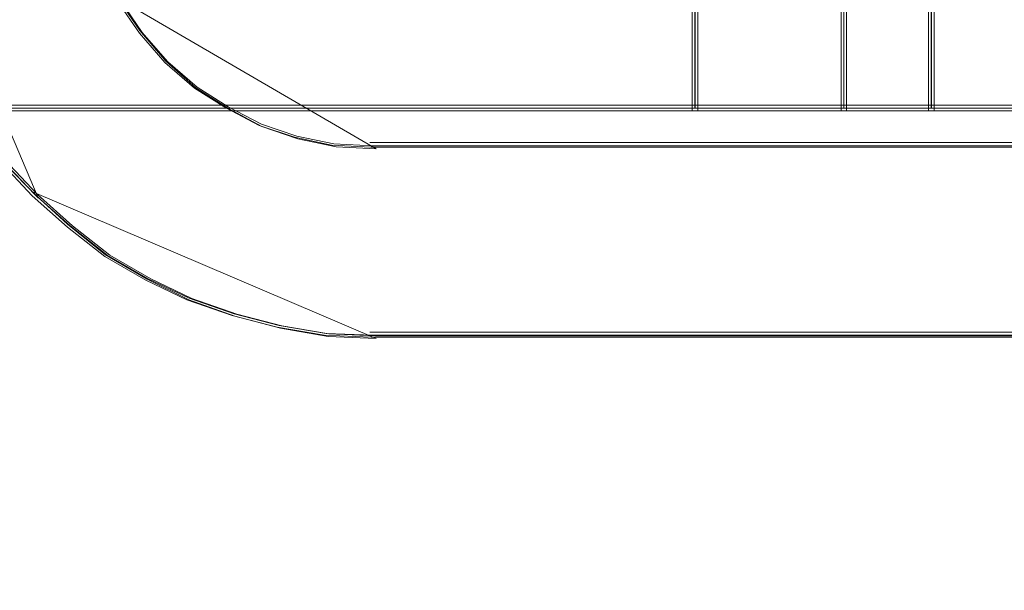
# Model space of a CAD drawing. Header units: millimetres. Extents: x -1290 to 1795, y -4192 to -1311.
# Tile 155 of 256: x 595.39 to 598.1, y -3304.42 to -3302.86. Entities that reach past the tile are written whole.
import ezdxf

# ---------------------------------------------------------------- set-up
doc = ezdxf.new("R2010")
doc.units = ezdxf.units.MM
doc.layers.add('$EL_istn', color=7, linetype='Continuous', lineweight=15)
doc.layers.add('Aparatura', color=7, linetype='Continuous', lineweight=13)
doc.styles.get("Standard").update_dxf_attribs({"font": 'ARIALN.TTF', "width": 0.8})
doc.dimstyles.new('100', dxfattribs={"dimtxt": 15, "dimasz": 10, "dimexe": 1.25, "dimexo": 0.625, "dimtad": 1, "dimdec": 0, "dimtxsty": 'Standard', "dimblk": 'OBLIQUE', "dimcen": 2.5, "dimadec": 0, "dimazin": 0, "dimtfac": 1, "dimtdec": 0, "dimtmove": 0, "dimatfit": 3, "dimldrblk": 'NONE', "dimfxl": 1, "dimarcsym": 0})

# ---------------------------------------------------------------- blocks, each defined once
blk = doc.blocks.new('_Oblique')
at = {"color": 0, "linetype": 'ByBlock', "lineweight": -2}
blk.add_line((-0.5, -0.5), (0.5, 0.5), dxfattribs=at)
blk = doc.blocks.new('*D43')
at = {"layer": '$EL_istn', "color": 0, "linetype": 'Continuous', "lineweight": -2, "ltscale": 0.1}
for p, q in [((605.2914, -3294.7164), (605.2914, -3319.5177)), ((518.0914, -3296.8148), (518.0914, -3319.5177)), ((518.0914, -3318.2677), (605.2914, -3318.2677))]:
    blk.add_line(p, q, dxfattribs=at)
at = {"layer": 'Defpoints', "color": 0}
for p in [(605.2914, -3294.0914), (518.0914, -3296.1898), (605.2914, -3318.2677)]:
    blk.add_point(p, dxfattribs=at)
at = {"layer": '$EL_istn', "color": 0, "linetype": 'ByBlock', "lineweight": -2, "xscale": 5, "yscale": 5, "zscale": 5, "rotation": 180}
blk.add_blockref('_Oblique', (518.0914, -3318.2677), dxfattribs=at)
at = {"layer": '$EL_istn', "color": 0, "linetype": 'ByBlock', "lineweight": -2, "xscale": 5, "yscale": 5, "zscale": 5}
blk.add_blockref('_Oblique', (605.2914, -3318.2677), dxfattribs=at)
at = {"layer": '$EL_istn', "color": 0, "lineweight": 5, "insert": (561.6914, -3313.5581), "char_height": 8, "attachment_point": 5}
blk.add_mtext('436', dxfattribs=at)
blk = doc.blocks.new('_None')

msp = doc.modelspace()

# ---------------------------------------------------------------- linework, layer by layer
at = {"layer": 'Aparatura', "lineweight": 13}
for points in [[(597.6514, -3300.4578), (597.6514, -3303.1055), (597.6514, -3300.4578)], [(597.6514, -3302.4424), (597.6514, -3302.8054), (597.6514, -3303.1055), (597.9073, -3303.1055), (597.9073, -3302.4133), (597.9073, -3301.1597), (597.9073, -3300.4578), (597.6514, -3300.4578), (597.6514, -3300.7676), (597.6514, -3301.1258), (597.6514, -3301.634), (597.6514, -3301.939), (597.6514, -3302.4424)], [(597.6514, -3302.4424), (597.6514, -3302.8054), (597.6514, -3303.1055), (597.9073, -3303.1055), (597.9073, -3302.4133), (597.9073, -3301.1597), (597.9073, -3300.4578), (597.6514, -3300.4578), (597.6514, -3300.7676), (597.6514, -3301.1258), (597.6514, -3301.634), (597.6514, -3301.939), (597.6514, -3302.4424)], [(597.6514, -3302.4424), (597.6514, -3302.8054), (597.6514, -3303.1055), (597.9073, -3303.1055), (597.9073, -3302.4133), (597.9073, -3301.1597), (597.9073, -3300.4578), (597.6514, -3300.4578), (597.6514, -3300.7676), (597.6514, -3301.1258), (597.6514, -3301.634), (597.6514, -3301.939), (597.6514, -3302.4424)], [(597.9073, -3301.1597), (597.9073, -3300.4578), (597.6514, -3300.4578), (597.6514, -3300.7676), (597.6514, -3301.1258), (597.6514, -3301.634), (597.6514, -3301.939), (597.6514, -3302.4424), (597.6514, -3302.8054), (597.6514, -3303.1055), (597.9073, -3303.1055), (597.9073, -3302.4133), (597.9073, -3301.1597)], [(597.8919, -3303.1055), (597.8919, -3300.4578), (597.8919, -3303.1055)], [(597.659, -3302.4386), (597.659, -3302.7996), (597.659, -3303.098), (597.8998, -3303.098), (597.8998, -3302.4097), (597.8998, -3301.1632), (597.8998, -3300.4653), (597.659, -3300.4653), (597.659, -3300.7734), (597.659, -3301.1295), (597.659, -3301.6349), (597.659, -3301.9381), (597.659, -3302.4386)], [(597.8998, -3301.1632), (597.8998, -3300.4653), (597.659, -3300.4653), (597.659, -3300.7734), (597.659, -3301.1295), (597.659, -3301.6349), (597.659, -3301.9381), (597.659, -3302.4386), (597.659, -3302.7996), (597.659, -3303.098), (597.8998, -3303.098), (597.8998, -3302.4097), (597.8998, -3301.1632)], [(595.0406, -3302.392), (595.0462, -3302.5289), (595.0687, -3302.6603), (595.0967, -3302.7863), (595.1416, -3302.9067), (595.2033, -3303.0272), (595.2706, -3303.1422), (595.3491, -3303.2462), (595.4445, -3303.3448), (595.0406, -3302.392)], [(597.8919, -3302.4021), (597.8919, -3303.1055), (599.1087, -3303.1055), (599.1087, -3302.5152), (599.705, -3302.5152), (599.705, -3303.0071), (600.1074, -3303.0416), (600.1074, -3302.4021), (599.9087, -3302.4021), (597.8919, -3302.4021)], [(597.8919, -3302.4021), (597.8919, -3303.1055), (599.1087, -3303.1055), (599.1087, -3302.5152), (599.705, -3302.5152), (599.705, -3303.0071), (600.1074, -3303.0416), (600.1074, -3302.4021), (599.9087, -3302.4021), (597.8919, -3302.4021)], [(597.8919, -3302.4021), (597.8919, -3303.1055), (599.1087, -3303.1055), (599.1087, -3302.5152), (599.705, -3302.5152), (599.705, -3303.0071), (600.1074, -3303.0416), (600.1074, -3302.4021), (599.9087, -3302.4021), (597.8919, -3302.4021)], [(600.1074, -3302.4021), (599.9087, -3302.4021), (597.8919, -3302.4021), (597.8919, -3303.1055), (599.1087, -3303.1055), (599.1087, -3302.5152), (599.705, -3302.5152), (599.705, -3303.0071), (600.1074, -3303.0416), (600.1074, -3302.4021)], [(597.8994, -3302.4096), (597.8994, -3303.098), (599.1078, -3303.098), (599.1078, -3302.5204), (599.7, -3302.5204), (599.7, -3303.0017), (600.0995, -3303.0354), (600.0995, -3302.4096), (599.9022, -3302.4096), (597.8994, -3302.4096)], [(600.0995, -3302.4096), (599.9022, -3302.4096), (597.8994, -3302.4096), (597.8994, -3303.098), (599.1078, -3303.098), (599.1078, -3302.5204), (599.7, -3302.5204), (599.7, -3303.0017), (600.0995, -3303.0354), (600.0995, -3302.4096)], [(595.6634, -3302.7955), (595.724, -3302.8852), (595.7955, -3302.9693), (595.8781, -3303.0422), (595.9662, -3303.0983), (596.0598, -3303.1487), (596.1589, -3303.1824), (596.2635, -3303.2048), (596.3736, -3303.2104), (595.6634, -3302.7955)], [(597.2422, -3303.1055), (597.2422, -3302.7919), (597.2422, -3303.1055)], [(597.2422, -3302.7919), (597.2422, -3303.1055), (597.6668, -3303.1055), (597.6668, -3302.7919), (597.2422, -3302.7919)], [(597.2422, -3302.7919), (597.2422, -3303.1055), (597.6668, -3303.1055), (597.6668, -3302.7919), (597.2422, -3302.7919)], [(597.2422, -3302.7919), (597.2422, -3303.1055), (597.6668, -3303.1055), (597.6668, -3302.7919), (597.2422, -3302.7919)], [(597.6668, -3302.7919), (597.2422, -3302.7919), (597.2422, -3303.1055), (597.6668, -3303.1055), (597.6668, -3302.7919)], [(597.2497, -3302.7994), (597.2497, -3303.098), (597.6593, -3303.098), (597.6593, -3302.7994), (597.2497, -3302.7994)], [(597.6593, -3302.7994), (597.2497, -3302.7994), (597.2497, -3303.098), (597.6593, -3303.098), (597.6593, -3302.7994)], [(593.1984, -3303.0901), (597.2576, -3303.0901), (593.1984, -3303.0901)], [(597.6668, -3303.0901), (597.2422, -3303.0901), (597.6668, -3303.0901)], [(597.6514, -3303.0901), (597.9073, -3303.0901), (597.6514, -3303.0901)], [(597.8919, -3303.0901), (599.1156, -3303.0901), (597.8919, -3303.0901)], [(598.9572, -3303.1932), (597.0323, -3303.1932), (596.5889, -3303.1932), (596.4483, -3303.1932), (596.3835, -3303.1932), (596.3672, -3303.1932), (596.3618, -3303.1932), (596.3564, -3303.1932), (598.9572, -3303.1932)], [(595.4273, -3303.3275), (595.5257, -3303.4174), (595.6297, -3303.5016), (595.7445, -3303.5689), (595.8594, -3303.6251), (595.9852, -3303.67), (596.111, -3303.7036), (596.2423, -3303.7261), (596.3736, -3303.7317), (595.4273, -3303.3275)], [(598.4415, -3303.7145), (596.898, -3303.7145), (596.546, -3303.7145), (596.4268, -3303.7145), (596.3781, -3303.7145), (596.3672, -3303.7145), (596.3564, -3303.7145), (596.3564, -3303.7145), (598.4415, -3303.7145)]]:
    msp.add_lwpolyline(points, close=True, dxfattribs=at)
for points in [[(591.772, -3303.098), (593.0092, -3303.098), (593.2065, -3303.098), (593.4135, -3303.098), (595.0117, -3303.098), (597.2501, -3303.098), (597.2501, -3302.7995), (595.5412, -3302.7995), (595.5123, -3302.7995), (595.5123, -3302.4385), (595.5123, -3302.3952), (595.5123, -3302.2411), (595.3102, -3302.2411), (595.3102, -3302.3952), (595.3102, -3302.4385), (595.3102, -3302.7995), (595.2765, -3302.7995), (594.1067, -3302.7995), (593.9045, -3302.7995), (593.2065, -3302.7995), (592.7107, -3302.7995), (592.5134, -3302.7995)], [(591.772, -3303.098), (593.0092, -3303.098), (593.2065, -3303.098), (593.4135, -3303.098), (595.0117, -3303.098), (597.2501, -3303.098), (597.2501, -3302.7995), (595.5412, -3302.7995), (595.5123, -3302.7995), (595.5123, -3302.4385), (595.5123, -3302.3952), (595.5123, -3302.2411), (595.3102, -3302.2411), (595.3102, -3302.3952), (595.3102, -3302.4385), (595.3102, -3302.7995), (595.2765, -3302.7995), (594.1067, -3302.7995), (593.9045, -3302.7995), (593.2065, -3302.7995), (592.7107, -3302.7995), (592.5134, -3302.7995)], [(591.772, -3303.098), (593.0092, -3303.098), (593.2065, -3303.098), (593.4135, -3303.098), (595.0117, -3303.098), (597.2501, -3303.098), (597.2501, -3302.7995), (595.5412, -3302.7995), (595.5123, -3302.7995), (595.5123, -3302.4385), (595.5123, -3302.3952), (595.5123, -3302.2411), (595.3102, -3302.2411), (595.3102, -3302.3952), (595.3102, -3302.4385), (595.3102, -3302.7995), (595.2765, -3302.7995), (594.1067, -3302.7995), (593.9045, -3302.7995), (593.2065, -3302.7995), (592.7107, -3302.7995), (592.5134, -3302.7995)], [(591.7784, -3303.1055), (593.0158, -3303.1055), (593.2132, -3303.1055), (593.4203, -3303.1055), (595.0188, -3303.1055), (597.2576, -3303.1055), (597.2576, -3302.8018), (595.5484, -3302.8018), (595.5195, -3302.8018), (595.5195, -3302.4344), (595.5195, -3302.3904), (595.5195, -3302.2336), (595.3173, -3302.2336), (595.3173, -3302.3904), (595.3173, -3302.4344), (595.3173, -3302.8018), (595.2836, -3302.8018), (594.1136, -3302.8018), (593.9114, -3302.8018), (593.2132, -3302.8018), (592.7173, -3302.8018), (592.5199, -3302.8018)], [(591.7784, -3303.1055), (593.0158, -3303.1055), (593.2132, -3303.1055), (593.4203, -3303.1055), (595.0188, -3303.1055), (597.2576, -3303.1055), (597.2576, -3302.8018), (595.5484, -3302.8018), (595.5195, -3302.8018), (595.5195, -3302.4344), (595.5195, -3302.3904), (595.5195, -3302.2336), (595.3173, -3302.2336), (595.3173, -3302.3904), (595.3173, -3302.4344), (595.3173, -3302.8018), (595.2836, -3302.8018), (594.1136, -3302.8018), (593.9114, -3302.8018), (593.2132, -3302.8018), (592.7173, -3302.8018), (592.5199, -3302.8018)], [(591.7784, -3303.1055), (593.0158, -3303.1055), (593.2132, -3303.1055), (593.4203, -3303.1055), (595.0188, -3303.1055), (597.2576, -3303.1055), (597.2576, -3302.8018), (595.5484, -3302.8018), (595.5195, -3302.8018), (595.5195, -3302.4344), (595.5195, -3302.3904), (595.5195, -3302.2336), (595.3173, -3302.2336), (595.3173, -3302.3904), (595.3173, -3302.4344), (595.3173, -3302.8018), (595.2836, -3302.8018), (594.1136, -3302.8018), (593.9114, -3302.8018), (593.2132, -3302.8018), (592.7173, -3302.8018), (592.5199, -3302.8018)], [(591.7784, -3303.1055), (593.0158, -3303.1055), (593.2132, -3303.1055), (593.4203, -3303.1055), (595.0188, -3303.1055), (597.2576, -3303.1055), (597.2576, -3302.8018), (595.5484, -3302.8018), (595.5195, -3302.8018), (595.5195, -3302.4344), (595.5195, -3302.3904), (595.5195, -3302.2336), (595.3173, -3302.2336), (595.3173, -3302.3904), (595.3173, -3302.4344), (595.3173, -3302.8018), (595.2836, -3302.8018), (594.1136, -3302.8018), (593.9114, -3302.8018), (593.2132, -3302.8018), (592.7173, -3302.8018), (592.5199, -3302.8018)], [(591.7784, -3303.1055), (593.0158, -3303.1055), (593.2132, -3303.1055), (593.4203, -3303.1055), (595.0188, -3303.1055), (597.2576, -3303.1055), (597.2576, -3302.8018), (595.5484, -3302.8018), (595.5195, -3302.8018), (595.5195, -3302.4344), (595.5195, -3302.3904), (595.5195, -3302.2336), (595.3173, -3302.2336), (595.3173, -3302.3904), (595.3173, -3302.4344), (595.3173, -3302.8018), (595.2836, -3302.8018), (594.1136, -3302.8018), (593.9114, -3302.8018), (593.2132, -3302.8018), (592.7173, -3302.8018), (592.5199, -3302.8018)], [(598.9511, -3303.2053), (597.0328, -3303.2053), (596.5909, -3303.2053), (596.4508, -3303.2053), (596.3861, -3303.2053), (596.37, -3303.2053), (596.3646, -3303.2053), (596.3592, -3303.2053), (596.2514, -3303.1999), (596.149, -3303.1783), (596.052, -3303.1459), (595.9604, -3303.0973), (595.8742, -3303.0433), (595.7934, -3302.9731), (595.7233, -3302.8921), (595.664, -3302.8057)], [(595.664, -3302.8057), (595.7233, -3302.8921), (595.7934, -3302.9731), (595.8742, -3303.0433), (595.9604, -3303.0973), (596.052, -3303.1459), (596.149, -3303.1783), (596.2514, -3303.1999), (596.3592, -3303.2053), (596.3646, -3303.2053), (596.37, -3303.2053), (596.3861, -3303.2053), (596.4508, -3303.2053), (596.5909, -3303.2053), (597.0328, -3303.2053), (598.9511, -3303.2053)], [(595.6719, -3302.804), (595.731, -3302.89), (595.8009, -3302.9707), (595.8814, -3303.0405), (595.9674, -3303.0943), (596.0587, -3303.1427), (596.1554, -3303.1749), (596.2574, -3303.1964), (596.3649, -3303.2018), (596.3702, -3303.2018), (596.3756, -3303.2018), (596.3917, -3303.2018), (596.4562, -3303.2018), (596.5959, -3303.2018), (597.0363, -3303.2018), (598.9486, -3303.2018)], [(595.3368, -3303.2422), (595.4284, -3303.3393), (595.5253, -3303.4256), (595.6277, -3303.5065), (595.7408, -3303.5712), (595.8539, -3303.6252), (595.9778, -3303.6683), (596.1016, -3303.7007), (596.2309, -3303.7223), (596.3601, -3303.7277), (596.3601, -3303.7277), (596.3709, -3303.7277), (596.3817, -3303.7277), (596.4302, -3303.7277), (596.5486, -3303.7277), (596.8987, -3303.7277), (598.4337, -3303.7277)], [(598.4329, -3303.723), (596.9021, -3303.723), (596.553, -3303.723), (596.4348, -3303.723), (596.3865, -3303.723), (596.3758, -3303.723), (596.365, -3303.723), (596.365, -3303.723), (596.2361, -3303.7177), (596.1072, -3303.6962), (595.9837, -3303.6639), (595.8601, -3303.6209), (595.7473, -3303.5672), (595.6345, -3303.5026), (595.5325, -3303.422), (595.4358, -3303.336), (595.3445, -3303.2392)], [(598.4406, -3303.7242), (596.9095, -3303.7242), (596.5603, -3303.7242), (596.4421, -3303.7242), (596.3937, -3303.7242), (596.383, -3303.7242), (596.3722, -3303.7242), (596.3722, -3303.7242), (596.2433, -3303.7188), (596.1144, -3303.6972), (595.9908, -3303.6648), (595.8672, -3303.6216), (595.7544, -3303.5677), (595.6416, -3303.5029), (595.5395, -3303.4219), (595.4428, -3303.3356), (595.3515, -3303.2384)]]:
    msp.add_lwpolyline(points, dxfattribs=at)

# ---------------------------------------------------------------- dimensions: what is measured, and where the dimension line sits
at = {"layer": '$EL_istn', "linetype": 'Continuous', "lineweight": 5, "ltscale": 0.1}
dim = msp.add_linear_dim(base=(605.2914, -3318.2677), p1=(518.0914, -3296.1898), p2=(605.2914, -3294.0914), dimstyle='100', override={"dimtxt": 8, "dimasz": 5, "dimlfac": 5, "dimfxl": 35, "dimfxlon": 0}, dxfattribs=at)
dim.commit()
dim.dimension.update_dxf_attribs({"geometry": '*D43', "text_midpoint": (561.6914, -3313.5581)})

doc.saveas('drawing.dxf')
